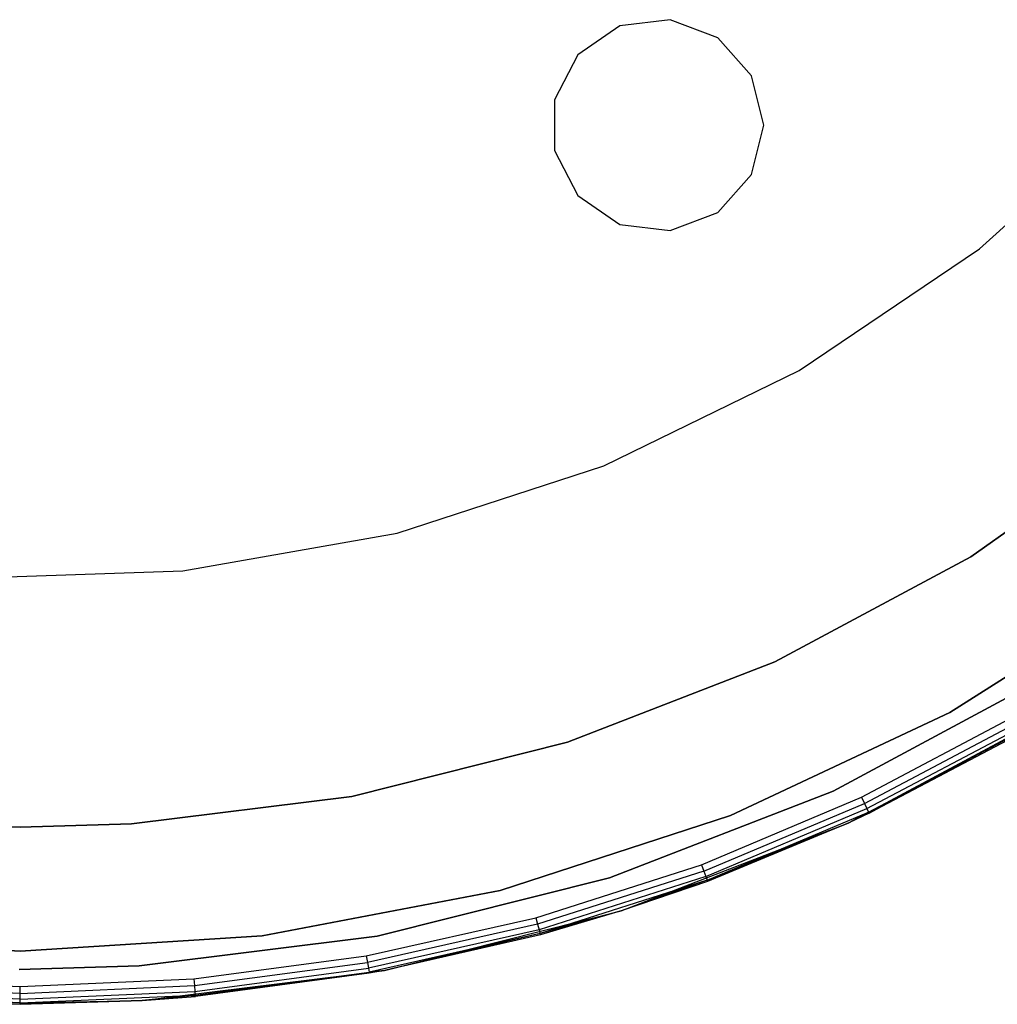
# Model space of a CAD drawing. Extents: x -3.7 to 7.5, y -5.6 to 5.6.
# Tile 3 of 15: x 1.9 to 4.6, y -5.6 to -2.8. Entities that reach past the tile are written whole.
import ezdxf

# ---------------------------------------------------------------- set-up
doc = ezdxf.new("R2010")
doc.units = 0
doc.header["$LTSCALE"] = 2.54
doc.layers.get('0').update_dxf_attribs({"color": 13, "linetype": 'CONTINUOUS'})

# ---------------------------------------------------------------- blocks, each defined once
blk = doc.blocks.new('Z_O_ENIE_LID_ROUND_LED_15W')
at = {"color": 0}
for p, q in [((7.4922, -2.8199, 0.038), (7.3496, -2.8372, 0.038)), ((7.4922, -2.8199, 0.038), (7.3496, -2.8372, 0.038)), ((7.4922, -2.8199, 0.338), (7.3496, -2.8372, 0.338)), ((7.4922, -2.8199, 0.338), (7.3496, -2.8372, 0.338)), ((7.6264, -2.8708, 0.038), (7.4922, -2.8199, 0.038)), ((7.4922, -2.8199, 0.038), (7.4922, -2.8199, 0.338)), ((7.4922, -2.8199, 0.038), (7.4922, -2.8199, 0.338)), ((7.6264, -2.8708, 0.038), (7.4922, -2.8199, 0.038)), ((7.6264, -2.8708, 0.338), (7.4922, -2.8199, 0.338)), ((7.6264, -2.8708, 0.338), (7.4922, -2.8199, 0.338)), ((7.3496, -2.8372, 0.038), (7.2314, -2.9188, 0.038)), ((7.3496, -2.8372, 0.038), (7.2314, -2.9188, 0.038)), ((7.3496, -2.8372, 0.338), (7.2314, -2.9188, 0.338)), ((7.3496, -2.8372, 0.338), (7.2314, -2.9188, 0.338)), ((7.3496, -2.8372, 0.038), (7.3496, -2.8372, 0.338)), ((7.3496, -2.8372, 0.038), (7.3496, -2.8372, 0.338)), ((7.7216, -2.9783, 0.038), (7.6264, -2.8708, 0.038)), ((7.6264, -2.8708, 0.038), (7.6264, -2.8708, 0.338)), ((7.6264, -2.8708, 0.038), (7.6264, -2.8708, 0.338)), ((7.7216, -2.9783, 0.038), (7.6264, -2.8708, 0.038)), ((7.7216, -2.9783, 0.338), (7.6264, -2.8708, 0.338)), ((7.7216, -2.9783, 0.338), (7.6264, -2.8708, 0.338)), ((7.2314, -2.9188, 0.038), (7.1647, -3.0459, 0.038)), ((7.2314, -2.9188, 0.038), (7.1647, -3.0459, 0.038)), ((7.2314, -2.9188, 0.338), (7.1647, -3.0459, 0.338)), ((7.2314, -2.9188, 0.338), (7.1647, -3.0459, 0.338)), ((7.2314, -2.9188, 0.038), (7.2314, -2.9188, 0.338)), ((7.2314, -2.9188, 0.038), (7.2314, -2.9188, 0.338)), ((7.756, -3.1177, 0.038), (7.7216, -2.9783, 0.038)), ((7.7216, -2.9783, 0.038), (7.7216, -2.9783, 0.338)), ((7.7216, -2.9783, 0.038), (7.7216, -2.9783, 0.338)), ((7.756, -3.1177, 0.038), (7.7216, -2.9783, 0.038)), ((7.756, -3.1177, 0.338), (7.7216, -2.9783, 0.338)), ((7.756, -3.1177, 0.338), (7.7216, -2.9783, 0.338)), ((7.1647, -3.0459, 0.038), (7.1647, -3.1895, 0.038)), ((7.1647, -3.0459, 0.038), (7.1647, -3.1895, 0.038)), ((7.1647, -3.0459, 0.038), (7.1647, -3.0459, 0.338)), ((7.1647, -3.0459, 0.338), (7.1647, -3.1895, 0.338)), ((7.1647, -3.0459, 0.038), (7.1647, -3.0459, 0.338)), ((7.1647, -3.0459, 0.338), (7.1647, -3.1895, 0.338)), ((8.3649, -3.4672, 2.138), (8.8211, -3.0565, 2.138)), ((8.3649, -3.4672, 0.038), (8.8211, -3.0565, 0.038)), ((8.3649, -3.4672, 2.138), (8.8211, -3.0565, 2.138)), ((8.3649, -3.4672, 0.038), (8.8211, -3.0565, 0.038)), ((7.7216, -3.2571, 0.038), (7.756, -3.1177, 0.038)), ((7.7216, -3.2571, 0.038), (7.756, -3.1177, 0.038)), ((7.7216, -3.2571, 0.338), (7.756, -3.1177, 0.338)), ((7.7216, -3.2571, 0.338), (7.756, -3.1177, 0.338)), ((7.756, -3.1177, 0.338), (7.756, -3.1177, 0.038)), ((7.756, -3.1177, 0.338), (7.756, -3.1177, 0.038)), ((7.1647, -3.1895, 0.038), (7.2314, -3.3166, 0.038)), ((7.1647, -3.1895, 0.038), (7.2314, -3.3166, 0.038)), ((7.1647, -3.1895, 0.038), (7.1647, -3.1895, 0.338)), ((7.1647, -3.1895, 0.338), (7.2314, -3.3166, 0.338)), ((7.1647, -3.1895, 0.038), (7.1647, -3.1895, 0.338)), ((7.1647, -3.1895, 0.338), (7.2314, -3.3166, 0.338)), ((7.6264, -3.3646, 0.038), (7.7216, -3.2571, 0.038)), ((7.6264, -3.3646, 0.038), (7.7216, -3.2571, 0.038)), ((7.6264, -3.3646, 0.338), (7.7216, -3.2571, 0.338)), ((7.6264, -3.3646, 0.338), (7.7216, -3.2571, 0.338)), ((7.7216, -3.2571, 0.038), (7.7216, -3.2571, 0.338)), ((7.7216, -3.2571, 0.038), (7.7216, -3.2571, 0.338)), ((7.2314, -3.3166, 0.038), (7.3496, -3.3982, 0.038)), ((7.2314, -3.3166, 0.038), (7.3496, -3.3982, 0.038)), ((7.2314, -3.3166, 0.038), (7.2314, -3.3166, 0.338)), ((7.2314, -3.3166, 0.338), (7.3496, -3.3982, 0.338)), ((7.2314, -3.3166, 0.038), (7.2314, -3.3166, 0.338)), ((7.2314, -3.3166, 0.338), (7.3496, -3.3982, 0.338)), ((7.4922, -3.4155, 0.038), (7.6264, -3.3646, 0.038)), ((7.4922, -3.4155, 0.038), (7.6264, -3.3646, 0.038)), ((7.4922, -3.4155, 0.338), (7.6264, -3.3646, 0.338)), ((7.4922, -3.4155, 0.338), (7.6264, -3.3646, 0.338)), ((7.6264, -3.3646, 0.038), (7.6264, -3.3646, 0.338)), ((7.6264, -3.3646, 0.038), (7.6264, -3.3646, 0.338)), ((7.3496, -3.3982, 0.038), (7.4922, -3.4155, 0.038)), ((7.3496, -3.3982, 0.038), (7.4922, -3.4155, 0.038)), ((7.3496, -3.3982, 0.038), (7.3496, -3.3982, 0.338)), ((7.3496, -3.3982, 0.338), (7.4922, -3.4155, 0.338)), ((7.3496, -3.3982, 0.038), (7.3496, -3.3982, 0.338)), ((7.3496, -3.3982, 0.338), (7.4922, -3.4155, 0.338)), ((7.4922, -3.4155, 0.038), (7.4922, -3.4155, 0.338)), ((7.4922, -3.4155, 0.038), (7.4922, -3.4155, 0.338)), ((7.856, -3.8105, 2.138), (8.3649, -3.4672, 2.138)), ((7.856, -3.8105, 0.038), (8.3649, -3.4672, 0.038)), ((7.856, -3.8105, 2.138), (8.3649, -3.4672, 2.138)), ((7.856, -3.8105, 0.038), (8.3649, -3.4672, 0.038)), ((8.3649, -3.4672, 0.038), (8.3649, -3.4672, 2.138)), ((8.3649, -3.4672, 0.038), (8.3649, -3.4672, 2.138)), ((7.3043, -4.0796, 2.138), (7.856, -3.8105, 2.138)), ((7.3043, -4.0796, 0.038), (7.856, -3.8105, 0.038)), ((7.3043, -4.0796, 2.138), (7.856, -3.8105, 2.138)), ((7.3043, -4.0796, 0.038), (7.856, -3.8105, 0.038)), ((7.856, -3.8105, 0.038), (7.856, -3.8105, 2.138)), ((7.856, -3.8105, 0.038), (7.856, -3.8105, 2.138)), ((8.8533, -3.9733, 3.6383), (8.3408, -4.3361, 3.6383)), ((8.3408, -4.3361, 2.5383), (8.8533, -3.9733, 2.5383)), ((8.8533, -3.9733, 3.6383), (8.3408, -4.3361, 3.6383)), ((8.3408, -4.3361, 2.5383), (8.8533, -3.9733, 2.5383)), ((6.7205, -4.2693, 2.138), (7.3043, -4.0796, 2.138)), ((6.7205, -4.2693, 0.038), (7.3043, -4.0796, 0.038)), ((6.7205, -4.2693, 2.138), (7.3043, -4.0796, 2.138)), ((6.7205, -4.2693, 0.038), (7.3043, -4.0796, 0.038)), ((7.3043, -4.0796, 0.038), (7.3043, -4.0796, 2.138)), ((7.3043, -4.0796, 0.038), (7.3043, -4.0796, 2.138)), ((6.1159, -4.3759, 2.138), (6.7205, -4.2693, 2.138)), ((6.1159, -4.3759, 0.038), (6.7205, -4.2693, 0.038)), ((6.1159, -4.3759, 2.138), (6.7205, -4.2693, 2.138)), ((6.1159, -4.3759, 0.038), (6.7205, -4.2693, 0.038)), ((6.7205, -4.2693, 0.038), (6.7205, -4.2693, 2.138)), ((6.7205, -4.2693, 0.038), (6.7205, -4.2693, 2.138)), ((8.3408, -4.3361, 3.6383), (7.7876, -4.6332, 3.6383)), ((7.7876, -4.6332, 2.5383), (8.3408, -4.3361, 2.5383)), ((8.3408, -4.3361, 3.6383), (7.7876, -4.6332, 3.6383)), ((7.7876, -4.6332, 2.5383), (8.3408, -4.3361, 2.5383)), ((8.3408, -4.3361, 3.6383), (8.3408, -4.3361, 2.5383)), ((8.3408, -4.3361, 3.6383), (8.3408, -4.3361, 2.5383)), ((5.5024, -4.3973, 2.138), (6.1159, -4.3759, 2.138)), ((5.5024, -4.3973, 0.038), (6.1159, -4.3759, 0.038)), ((5.5024, -4.3973, 2.138), (6.1159, -4.3759, 2.138)), ((5.5024, -4.3973, 0.038), (6.1159, -4.3759, 0.038)), ((6.1159, -4.3759, 0.038), (6.1159, -4.3759, 2.138)), ((6.1159, -4.3759, 0.038), (6.1159, -4.3759, 2.138)), ((8.8594, -4.4091, 0.238), (8.2816, -4.7759, 0.238)), ((8.2816, -4.7759, 2.138), (8.8594, -4.4091, 2.138)), ((8.8594, -4.4091, 2.338), (8.2816, -4.7759, 2.338)), ((8.2816, -4.7759, 3.838), (8.8594, -4.4091, 3.838)), ((8.2816, -4.7759, 3.838), (8.8594, -4.4091, 3.838)), ((8.8594, -4.4091, 0.238), (8.2816, -4.7759, 0.238)), ((8.8594, -4.4091, 2.338), (8.2816, -4.7759, 2.338)), ((8.2816, -4.7759, 2.138), (8.8594, -4.4091, 2.138)), ((7.7876, -4.6332, 3.6383), (7.2021, -4.86, 3.6383)), ((7.2021, -4.86, 2.5383), (7.7876, -4.6332, 2.5383)), ((7.7876, -4.6332, 3.6383), (7.2021, -4.86, 3.6383)), ((7.2021, -4.86, 2.5383), (7.7876, -4.6332, 2.5383)), ((7.7876, -4.6332, 3.6383), (7.7876, -4.6332, 2.5383)), ((7.7876, -4.6332, 3.6383), (7.7876, -4.6332, 2.5383)), ((8.2816, -4.7759, 0.238), (7.6623, -5.0673, 0.238)), ((7.6623, -5.0673, 2.138), (8.2816, -4.7759, 2.138)), ((8.2816, -4.7759, 2.338), (7.6623, -5.0673, 2.338)), ((7.6623, -5.0673, 3.838), (8.2816, -4.7759, 3.838)), ((7.6623, -5.0673, 3.838), (8.2816, -4.7759, 3.838)), ((8.2816, -4.7759, 0.238), (7.6623, -5.0673, 0.238)), ((8.2816, -4.7759, 2.338), (7.6623, -5.0673, 2.338)), ((7.6623, -5.0673, 2.138), (8.2816, -4.7759, 2.138)), ((7.9966, -5.0874, 0.238), (8.604, -4.7612, 0.238)), ((7.9966, -5.0874, 0.238), (8.604, -4.7612, 0.238)), ((8.0538, -5.0607, 3.788), (8.604, -4.7612, 0.238)), ((8.0538, -5.0607, 3.788), (8.604, -4.7612, 0.238)), ((8.2816, -4.7759, 0.238), (8.2816, -4.7759, 2.138)), ((8.2816, -4.7759, 0.238), (8.2816, -4.7759, 2.138)), ((8.2816, -4.7759, 2.338), (8.2816, -4.7759, 3.838)), ((8.2816, -4.7759, 2.338), (8.2816, -4.7759, 3.838)), ((8.0324, -5.0155, 3.838), (8.4664, -4.7858, 3.838)), ((8.0324, -5.0155, 3.838), (8.4664, -4.7858, 3.838)), ((8.0406, -5.0328, 3.8342), (8.4761, -4.8023, 3.8342)), ((8.0406, -5.0328, 3.8342), (8.4761, -4.8023, 3.8342)), ((8.0475, -5.0474, 3.8234), (8.4843, -4.8163, 3.8234)), ((8.0475, -5.0474, 3.8234), (8.4843, -4.8163, 3.8234)), ((8.0522, -5.0572, 3.8071), (8.4898, -4.8257, 3.8071)), ((8.0522, -5.0572, 3.8071), (8.4898, -4.8257, 3.8071)), ((8.4917, -4.829, 3.788), (8.0538, -5.0607, 3.788)), ((8.4917, -4.829, 3.788), (8.0538, -5.0607, 3.788)), ((7.2021, -4.86, 3.6383), (6.5931, -5.0132, 3.6383)), ((6.5931, -5.0132, 2.5383), (7.2021, -4.86, 2.5383)), ((7.2021, -4.86, 3.6383), (6.5931, -5.0132, 3.6383)), ((6.5931, -5.0132, 2.5383), (7.2021, -4.86, 2.5383)), ((7.2021, -4.86, 3.6383), (7.2021, -4.86, 2.5383)), ((7.2021, -4.86, 3.6383), (7.2021, -4.86, 2.5383)), ((6.5931, -5.0132, 3.6383), (5.97, -5.0903, 3.6383)), ((5.97, -5.0903, 2.5383), (6.5931, -5.0132, 2.5383)), ((6.5931, -5.0132, 3.6383), (5.97, -5.0903, 3.6383)), ((5.97, -5.0903, 2.5383), (6.5931, -5.0132, 2.5383)), ((6.5931, -5.0132, 3.6383), (6.5931, -5.0132, 2.5383)), ((6.5931, -5.0132, 3.6383), (6.5931, -5.0132, 2.5383)), ((7.5798, -5.2059, 3.838), (8.0324, -5.0155, 3.838)), ((7.5798, -5.2059, 3.838), (8.0324, -5.0155, 3.838)), ((8.0324, -5.0155, 3.838), (8.0406, -5.0328, 3.8342)), ((8.0324, -5.0155, 3.838), (8.0406, -5.0328, 3.8342)), ((7.5865, -5.2238, 3.8342), (8.0406, -5.0328, 3.8342)), ((7.5865, -5.2238, 3.8342), (8.0406, -5.0328, 3.8342)), ((7.5921, -5.2391, 3.8234), (8.0475, -5.0474, 3.8234)), ((7.5921, -5.2391, 3.8234), (8.0475, -5.0474, 3.8234)), ((7.5958, -5.2492, 3.8071), (8.0522, -5.0572, 3.8071)), ((7.5958, -5.2492, 3.8071), (8.0522, -5.0572, 3.8071)), ((8.0522, -5.0572, 3.8071), (7.9966, -5.0874, 3.788)), ((8.0522, -5.0572, 3.8071), (7.9966, -5.0874, 3.788)), ((8.0406, -5.0328, 3.8342), (8.0475, -5.0474, 3.8234)), ((8.0406, -5.0328, 3.8342), (8.0475, -5.0474, 3.8234)), ((8.0475, -5.0474, 3.8234), (8.0522, -5.0572, 3.8071)), ((8.0475, -5.0474, 3.8234), (8.0522, -5.0572, 3.8071)), ((8.0538, -5.0607, 3.788), (8.0522, -5.0572, 3.8071)), ((8.0538, -5.0607, 3.788), (8.0522, -5.0572, 3.8071)), ((7.6623, -5.0673, 0.238), (7.0114, -5.2788, 0.238)), ((7.0114, -5.2788, 2.138), (7.6623, -5.0673, 2.138)), ((7.6623, -5.0673, 2.338), (7.0114, -5.2788, 2.338)), ((7.0114, -5.2788, 3.838), (7.6623, -5.0673, 3.838)), ((7.0114, -5.2788, 3.838), (7.6623, -5.0673, 3.838)), ((7.6623, -5.0673, 0.238), (7.0114, -5.2788, 0.238)), ((7.6623, -5.0673, 2.338), (7.0114, -5.2788, 2.338)), ((7.0114, -5.2788, 2.138), (7.6623, -5.0673, 2.138)), ((7.3537, -5.3365, 0.238), (7.9966, -5.0874, 0.238)), ((7.3537, -5.3365, 0.238), (7.9966, -5.0874, 0.238)), ((7.5958, -5.2492, 3.8071), (7.9966, -5.0874, 3.788)), ((7.5958, -5.2492, 3.8071), (7.9966, -5.0874, 3.788)), ((7.9966, -5.0874, 0.238), (7.5972, -5.2528, 3.788)), ((7.9966, -5.0874, 3.788), (7.5972, -5.2528, 3.788)), ((7.9966, -5.0874, 0.238), (7.5972, -5.2528, 3.788)), ((7.9966, -5.0874, 3.788), (7.5972, -5.2528, 3.788)), ((7.6623, -5.0673, 0.238), (7.6623, -5.0673, 2.138)), ((7.6623, -5.0673, 0.238), (7.6623, -5.0673, 2.138)), ((7.6623, -5.0673, 2.338), (7.6623, -5.0673, 3.838)), ((7.6623, -5.0673, 2.338), (7.6623, -5.0673, 3.838)), ((8.0538, -5.0607, 3.788), (7.9966, -5.0874, 0.238)), ((8.0538, -5.0607, 3.788), (7.9966, -5.0874, 0.238)), ((8.0538, -5.0607, 3.788), (7.9966, -5.0874, 3.788)), ((8.0538, -5.0607, 3.788), (7.9966, -5.0874, 3.788)), ((7.9966, -5.0874, 3.788), (7.9966, -5.0874, 0.238)), ((7.9966, -5.0874, 3.788), (7.9966, -5.0874, 0.238)), ((5.656, -5.1, 3.6383), (5.342, -5.0903, 3.6383)), ((5.342, -5.0903, 2.5383), (5.656, -5.1, 2.5383)), ((5.656, -5.1, 3.6383), (5.342, -5.0903, 3.6383)), ((5.342, -5.0903, 2.5383), (5.656, -5.1, 2.5383)), ((5.656, -5.1, 2.5383), (5.97, -5.0903, 2.5383)), ((5.97, -5.0903, 3.6383), (5.656, -5.1, 3.6383)), ((5.97, -5.0903, 3.6383), (5.656, -5.1, 3.6383)), ((5.656, -5.1, 2.5383), (5.97, -5.0903, 2.5383)), ((5.656, -5.1, 3.6383), (5.656, -5.1, 2.5383)), ((5.656, -5.1, 3.6383), (5.656, -5.1, 2.5383)), ((5.97, -5.0903, 3.6383), (5.97, -5.0903, 2.5383)), ((5.97, -5.0903, 3.6383), (5.97, -5.0903, 2.5383)), ((7.1122, -5.3556, 3.838), (7.5798, -5.2059, 3.838)), ((7.1122, -5.3556, 3.838), (7.5798, -5.2059, 3.838)), ((7.5865, -5.2238, 3.8342), (7.1172, -5.374, 3.8342)), ((7.5865, -5.2238, 3.8342), (7.1172, -5.374, 3.8342)), ((7.5798, -5.2059, 3.838), (7.5865, -5.2238, 3.8342)), ((7.5798, -5.2059, 3.838), (7.5865, -5.2238, 3.8342)), ((7.5865, -5.2238, 3.8342), (7.5921, -5.2391, 3.8234)), ((7.5865, -5.2238, 3.8342), (7.5921, -5.2391, 3.8234)), ((7.5921, -5.2391, 3.8234), (7.1215, -5.3897, 3.8234)), ((7.5921, -5.2391, 3.8234), (7.1215, -5.3897, 3.8234)), ((7.5958, -5.2492, 3.8071), (7.1243, -5.4001, 3.8071)), ((7.5958, -5.2492, 3.8071), (7.1243, -5.4001, 3.8071)), ((7.5958, -5.2492, 3.8071), (7.3537, -5.3365, 3.788)), ((7.5958, -5.2492, 3.8071), (7.3537, -5.3365, 3.788)), ((7.5972, -5.2528, 3.788), (7.3537, -5.3365, 0.238)), ((7.5972, -5.2528, 3.788), (7.3537, -5.3365, 0.238)), ((7.5972, -5.2528, 3.788), (7.3537, -5.3365, 3.788)), ((7.5972, -5.2528, 3.788), (7.3537, -5.3365, 3.788)), ((7.5921, -5.2391, 3.8234), (7.5958, -5.2492, 3.8071)), ((7.5921, -5.2391, 3.8234), (7.5958, -5.2492, 3.8071)), ((7.5972, -5.2528, 3.788), (7.5958, -5.2492, 3.8071)), ((7.5972, -5.2528, 3.788), (7.5958, -5.2492, 3.8071)), ((7.0114, -5.2788, 0.238), (6.3391, -5.407, 0.238)), ((6.3391, -5.407, 2.138), (7.0114, -5.2788, 2.138)), ((7.0114, -5.2788, 2.338), (6.3391, -5.407, 2.338)), ((6.3391, -5.407, 3.838), (7.0114, -5.2788, 3.838)), ((6.3391, -5.407, 3.838), (7.0114, -5.2788, 3.838)), ((7.0114, -5.2788, 0.238), (6.3391, -5.407, 0.238)), ((7.0114, -5.2788, 2.338), (6.3391, -5.407, 2.338)), ((6.3391, -5.407, 2.138), (7.0114, -5.2788, 2.138)), ((7.0114, -5.2788, 0.238), (7.0114, -5.2788, 2.138)), ((7.0114, -5.2788, 0.238), (7.0114, -5.2788, 2.138)), ((7.0114, -5.2788, 2.338), (7.0114, -5.2788, 3.838)), ((7.0114, -5.2788, 2.338), (7.0114, -5.2788, 3.838)), ((6.685, -5.5046, 0.238), (7.3537, -5.3365, 0.238)), ((6.685, -5.5046, 0.238), (7.3537, -5.3365, 0.238)), ((7.3537, -5.3365, 3.788), (7.1243, -5.4001, 3.8071)), ((7.3537, -5.3365, 3.788), (7.1243, -5.4001, 3.8071)), ((7.3537, -5.3365, 0.238), (7.1253, -5.4038, 3.788)), ((7.3537, -5.3365, 3.788), (7.1253, -5.4038, 3.788)), ((7.3537, -5.3365, 0.238), (7.1253, -5.4038, 3.788)), ((7.3537, -5.3365, 3.788), (7.1253, -5.4038, 3.788)), ((7.3537, -5.3365, 3.788), (7.3537, -5.3365, 0.238)), ((7.3537, -5.3365, 3.788), (7.3537, -5.3365, 0.238)), ((6.6332, -5.4633, 3.838), (7.1122, -5.3556, 3.838)), ((6.6332, -5.4633, 3.838), (7.1122, -5.3556, 3.838)), ((7.1122, -5.3556, 3.838), (7.1172, -5.374, 3.8342)), ((7.1122, -5.3556, 3.838), (7.1172, -5.374, 3.8342)), ((7.1172, -5.374, 3.8342), (6.6365, -5.4821, 3.8342)), ((7.1172, -5.374, 3.8342), (6.6365, -5.4821, 3.8342)), ((7.1215, -5.3897, 3.8234), (6.6394, -5.4981, 3.8234)), ((7.1215, -5.3897, 3.8234), (6.6394, -5.4981, 3.8234)), ((7.1172, -5.374, 3.8342), (7.1215, -5.3897, 3.8234)), ((7.1172, -5.374, 3.8342), (7.1215, -5.3897, 3.8234)), ((7.1215, -5.3897, 3.8234), (7.1243, -5.4001, 3.8071)), ((7.1215, -5.3897, 3.8234), (7.1243, -5.4001, 3.8071)), ((5.656, -5.45, 0.238), (4.9729, -5.407, 0.238)), ((4.9729, -5.407, 2.138), (5.656, -5.45, 2.138)), ((5.656, -5.45, 2.338), (4.9729, -5.407, 2.338)), ((4.9729, -5.407, 3.838), (5.656, -5.45, 3.838)), ((4.9729, -5.407, 3.838), (5.656, -5.45, 3.838)), ((5.656, -5.45, 0.238), (4.9729, -5.407, 0.238)), ((5.656, -5.45, 2.338), (4.9729, -5.407, 2.338)), ((4.9729, -5.407, 2.138), (5.656, -5.45, 2.138)), ((6.3391, -5.407, 0.238), (5.656, -5.45, 0.238)), ((5.656, -5.45, 2.138), (6.3391, -5.407, 2.138)), ((6.3391, -5.407, 2.338), (5.656, -5.45, 2.338)), ((5.656, -5.45, 3.838), (6.3391, -5.407, 3.838)), ((5.656, -5.45, 3.838), (6.3391, -5.407, 3.838)), ((6.3391, -5.407, 0.238), (5.656, -5.45, 0.238)), ((6.3391, -5.407, 2.338), (5.656, -5.45, 2.338)), ((5.656, -5.45, 2.138), (6.3391, -5.407, 2.138)), ((6.3391, -5.407, 0.238), (6.3391, -5.407, 2.138)), ((6.3391, -5.407, 0.238), (6.3391, -5.407, 2.138)), ((6.3391, -5.407, 2.338), (6.3391, -5.407, 3.838)), ((6.3391, -5.407, 2.338), (6.3391, -5.407, 3.838)), ((7.1243, -5.4001, 3.8071), (6.6413, -5.5088, 3.8071)), ((7.1243, -5.4001, 3.8071), (6.6413, -5.5088, 3.8071)), ((7.1243, -5.4001, 3.8071), (6.685, -5.5046, 3.788)), ((7.1243, -5.4001, 3.8071), (6.685, -5.5046, 3.788)), ((7.1253, -5.4038, 3.788), (6.685, -5.5046, 0.238)), ((7.1253, -5.4038, 3.788), (6.685, -5.5046, 0.238)), ((7.1253, -5.4038, 3.788), (6.685, -5.5046, 3.788)), ((7.1253, -5.4038, 3.788), (6.685, -5.5046, 3.788)), ((7.1253, -5.4038, 3.788), (7.1243, -5.4001, 3.8071)), ((7.1253, -5.4038, 3.788), (7.1243, -5.4001, 3.8071)), ((5.656, -5.45, 0.238), (5.656, -5.45, 2.138)), ((5.656, -5.45, 0.238), (5.656, -5.45, 2.138)), ((5.656, -5.45, 2.338), (5.656, -5.45, 3.838)), ((5.656, -5.45, 2.338), (5.656, -5.45, 3.838)), ((6.1465, -5.5283, 3.838), (6.6332, -5.4633, 3.838)), ((6.1465, -5.5283, 3.838), (6.6332, -5.4633, 3.838)), ((6.6332, -5.4633, 3.838), (6.6365, -5.4821, 3.8342)), ((6.6332, -5.4633, 3.838), (6.6365, -5.4821, 3.8342)), ((6.1482, -5.5473, 3.8342), (6.6365, -5.4821, 3.8342)), ((6.1482, -5.5473, 3.8342), (6.6365, -5.4821, 3.8342)), ((6.1496, -5.5635, 3.8234), (6.6394, -5.4981, 3.8234)), ((6.1496, -5.5635, 3.8234), (6.6394, -5.4981, 3.8234)), ((6.6365, -5.4821, 3.8342), (6.6394, -5.4981, 3.8234)), ((6.6365, -5.4821, 3.8342), (6.6394, -5.4981, 3.8234)), ((6.6394, -5.4981, 3.8234), (6.6413, -5.5088, 3.8071)), ((6.6394, -5.4981, 3.8234), (6.6413, -5.5088, 3.8071)), ((5.1655, -5.5283, 3.838), (5.656, -5.55, 3.838)), ((5.1655, -5.5283, 3.838), (5.656, -5.55, 3.838)), ((5.656, -5.55, 3.838), (6.1465, -5.5283, 3.838)), ((5.656, -5.55, 3.838), (6.1465, -5.5283, 3.838)), ((6.0007, -5.5894, 0.238), (6.685, -5.5046, 0.238)), ((6.0007, -5.5894, 0.238), (6.685, -5.5046, 0.238)), ((6.1465, -5.5283, 3.838), (6.1482, -5.5473, 3.8342)), ((6.1465, -5.5283, 3.838), (6.1482, -5.5473, 3.8342)), ((6.1506, -5.5743, 3.8071), (6.6413, -5.5088, 3.8071)), ((6.1506, -5.5743, 3.8071), (6.6413, -5.5088, 3.8071)), ((6.685, -5.5046, 0.238), (6.1509, -5.5781, 3.788)), ((6.685, -5.5046, 0.238), (6.1509, -5.5781, 3.788)), ((6.642, -5.5125, 3.788), (6.1509, -5.5781, 3.788)), ((6.642, -5.5125, 3.788), (6.1509, -5.5781, 3.788)), ((6.685, -5.5046, 3.788), (6.6413, -5.5088, 3.8071)), ((6.685, -5.5046, 3.788), (6.6413, -5.5088, 3.8071)), ((6.6413, -5.5088, 3.8071), (6.642, -5.5125, 3.788)), ((6.6413, -5.5088, 3.8071), (6.642, -5.5125, 3.788)), ((6.685, -5.5046, 0.238), (6.642, -5.5125, 3.788)), ((6.685, -5.5046, 3.788), (6.642, -5.5125, 3.788)), ((6.685, -5.5046, 0.238), (6.642, -5.5125, 3.788)), ((6.685, -5.5046, 3.788), (6.642, -5.5125, 3.788)), ((6.685, -5.5046, 3.788), (6.685, -5.5046, 0.238)), ((6.685, -5.5046, 3.788), (6.685, -5.5046, 0.238)), ((5.656, -5.5691, 3.8342), (5.1638, -5.5473, 3.8342)), ((5.656, -5.5691, 3.8342), (5.1638, -5.5473, 3.8342)), ((5.656, -5.5691, 3.8342), (6.1482, -5.5473, 3.8342)), ((5.656, -5.5691, 3.8342), (6.1482, -5.5473, 3.8342)), ((5.656, -5.5691, 3.8342), (5.656, -5.55, 3.838)), ((5.656, -5.5691, 3.8342), (5.656, -5.55, 3.838)), ((6.1482, -5.5473, 3.8342), (6.1496, -5.5635, 3.8234)), ((6.1482, -5.5473, 3.8342), (6.1496, -5.5635, 3.8234)), ((5.656, -5.5962, 3.8071), (5.1614, -5.5743, 3.8071)), ((5.656, -5.5962, 3.8071), (5.1614, -5.5743, 3.8071)), ((5.656, -5.5854, 3.8234), (5.1624, -5.5635, 3.8234)), ((5.656, -5.5854, 3.8234), (5.1624, -5.5635, 3.8234)), ((5.656, -5.5854, 3.8234), (6.1496, -5.5635, 3.8234)), ((5.656, -5.5854, 3.8234), (6.1496, -5.5635, 3.8234)), ((5.656, -5.5854, 3.8234), (5.656, -5.5691, 3.8342)), ((5.656, -5.5854, 3.8234), (5.656, -5.5691, 3.8342)), ((5.656, -5.5962, 3.8071), (6.1506, -5.5743, 3.8071)), ((5.656, -5.5962, 3.8071), (6.1506, -5.5743, 3.8071)), ((5.656, -5.5962, 3.8071), (5.656, -5.5854, 3.8234)), ((5.656, -5.5962, 3.8071), (5.656, -5.5854, 3.8234)), ((6.1506, -5.5743, 3.8071), (6.0007, -5.5894, 3.788)), ((6.1506, -5.5743, 3.8071), (6.0007, -5.5894, 3.788)), ((6.0007, -5.5894, 0.238), (6.1509, -5.5781, 3.788)), ((6.1509, -5.5781, 3.788), (6.0007, -5.5894, 3.788)), ((6.0007, -5.5894, 0.238), (6.1509, -5.5781, 3.788)), ((6.1509, -5.5781, 3.788), (6.0007, -5.5894, 3.788)), ((6.1496, -5.5635, 3.8234), (6.1506, -5.5743, 3.8071)), ((6.1496, -5.5635, 3.8234), (6.1506, -5.5743, 3.8071)), ((6.1509, -5.5781, 3.788), (6.1506, -5.5743, 3.8071)), ((6.1509, -5.5781, 3.788), (6.1506, -5.5743, 3.8071)), ((5.3113, -5.5894, 0.238), (5.656, -5.6, 0.238)), ((5.656, -5.6, 3.788), (5.3113, -5.5894, 3.788)), ((5.3113, -5.5894, 0.238), (5.656, -5.6, 0.238)), ((5.656, -5.6, 3.788), (5.3113, -5.5894, 3.788)), ((5.656, -5.5962, 3.8071), (5.3113, -5.5894, 3.788)), ((5.656, -5.5962, 3.8071), (5.3113, -5.5894, 3.788)), ((5.656, -5.6, 0.238), (6.0007, -5.5894, 0.238)), ((6.0007, -5.5894, 3.788), (5.656, -5.6, 3.788)), ((5.656, -5.6, 0.238), (6.0007, -5.5894, 0.238)), ((5.656, -5.5962, 3.8071), (6.0007, -5.5894, 3.788)), ((5.656, -5.5962, 3.8071), (6.0007, -5.5894, 3.788)), ((6.0007, -5.5894, 3.788), (5.656, -5.6, 3.788)), ((5.656, -5.6, 3.788), (5.656, -5.5962, 3.8071)), ((5.656, -5.6, 3.788), (5.656, -5.5962, 3.8071)), ((5.656, -5.6, 0.238), (5.656, -5.6, 3.788)), ((5.656, -5.6, 0.238), (5.656, -5.6, 3.788)), ((6.0007, -5.5894, 0.238), (6.0007, -5.5894, 3.788)), ((6.0007, -5.5894, 0.238), (6.0007, -5.5894, 3.788))]:
    blk.add_line(p, q, dxfattribs=at)

msp = doc.modelspace()

# ---------------------------------------------------------------- linework, layer by layer
at = {"color": 0}
for p, q in [((4.1522, -4.998, 2.2968), (4.7487, -4.6777, 2.2968)), ((4.7487, -4.6777, 3.7968), (4.1522, -4.998, 3.7968)), ((4.7487, -4.6777, 3.7968), (4.1522, -4.998, 3.7968)), ((4.1522, -4.998, 2.2968), (4.7487, -4.6777, 2.2968)), ((3.5207, -5.2426, 2.2968), (4.1522, -4.998, 2.2968)), ((4.1522, -4.998, 3.7968), (3.5207, -5.2426, 3.7968)), ((4.1522, -4.998, 3.7968), (3.5207, -5.2426, 3.7968)), ((3.5207, -5.2426, 2.2968), (4.1522, -4.998, 2.2968)), ((4.1522, -4.998, 3.7968), (4.1522, -4.998, 2.2968)), ((4.1522, -4.998, 3.7968), (4.1522, -4.998, 2.2968)), ((2.864, -5.4078, 2.2968), (3.5207, -5.2426, 2.2968)), ((3.5207, -5.2426, 3.7968), (2.864, -5.4078, 3.7968)), ((2.864, -5.4078, 2.2968), (3.5207, -5.2426, 2.2968)), ((3.5207, -5.2426, 3.7968), (2.864, -5.4078, 3.7968)), ((3.5207, -5.2426, 3.7968), (3.5207, -5.2426, 2.2968)), ((3.5207, -5.2426, 3.7968), (3.5207, -5.2426, 2.2968)), ((2.864, -5.4078, 3.7968), (2.192, -5.491, 3.7968)), ((2.192, -5.491, 2.2968), (2.864, -5.4078, 2.2968)), ((2.192, -5.491, 2.2968), (2.864, -5.4078, 2.2968)), ((2.864, -5.4078, 3.7968), (2.192, -5.491, 3.7968)), ((2.864, -5.4078, 3.7968), (2.864, -5.4078, 2.2968)), ((2.864, -5.4078, 3.7968), (2.864, -5.4078, 2.2968)), ((1.8534, -5.5015, 2.2968), (2.192, -5.491, 2.2968)), ((2.192, -5.491, 3.7968), (1.8534, -5.5015, 3.7968)), ((1.8534, -5.5015, 2.2968), (2.192, -5.491, 2.2968)), ((2.192, -5.491, 3.7968), (1.8534, -5.5015, 3.7968)), ((2.192, -5.491, 3.7968), (2.192, -5.491, 2.2968)), ((2.192, -5.491, 3.7968), (2.192, -5.491, 2.2968))]:
    msp.add_line(p, q, dxfattribs=at)

# ---------------------------------------------------------------- block references
msp.add_blockref('Z_O_ENIE_LID_ROUND_LED_15W', (-3.8, 0), dxfattribs=at)

doc.saveas('drawing.dxf')
